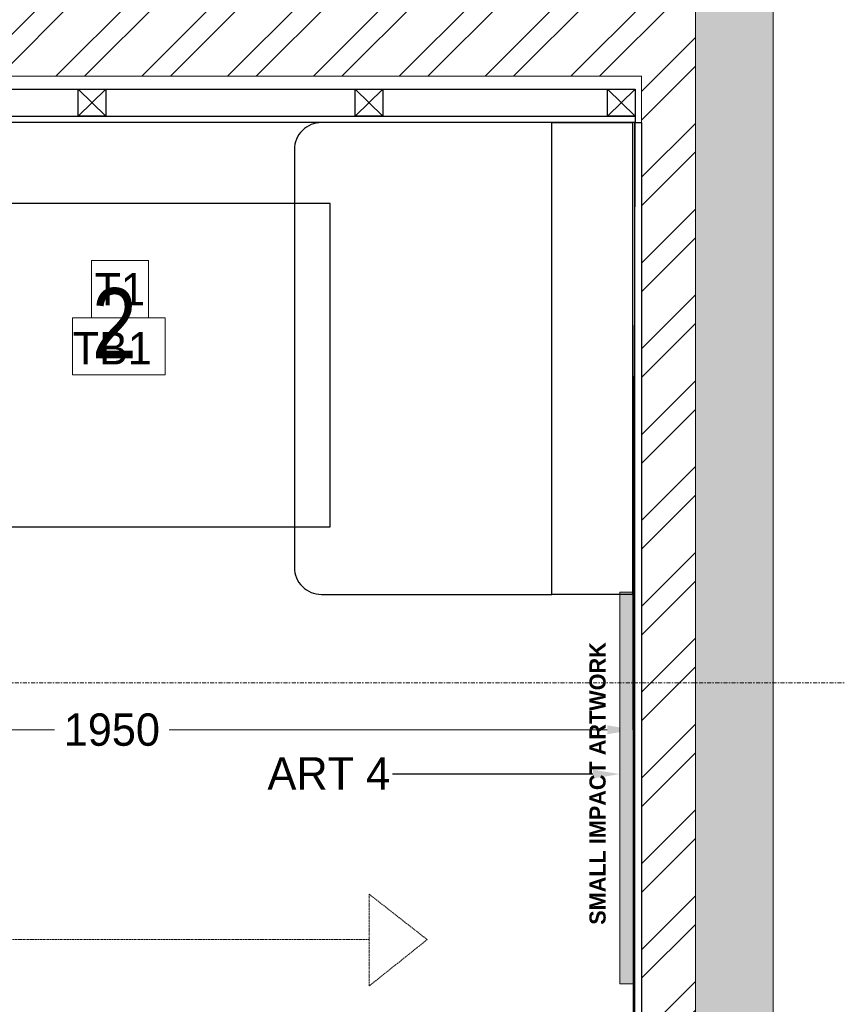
# Model space of a CAD drawing. Header units: millimetres. Extents: x 811 to 573824, y 137 to 100812.
# Tile 116 of 143: x 459813 to 461329, y 72975 to 74800. Entities that reach past the tile are written whole.
import ezdxf
from ezdxf import colors
from ezdxf.entities.mleader import LeaderData, LeaderLine
from ezdxf.math import Vec2, Vec3

# ---------------------------------------------------------------- set-up
doc = ezdxf.new("R2010")
doc.units = ezdxf.units.MM
doc.header["$LTSCALE"] = 3
doc.header["$MEASUREMENT"] = 0
doc.header["$PDMODE"] = 35
for name, pattern in [('DASHDOT2', [0.5, 0.25, -0.125, 0, -0.125]), ('DASHED2', [0.375, 0.25, -0.125]), ('HIDDENX2', [0.75, 0.5, -0.25]), ('PDASHED2', [9.525, 6.35, -3.175])]:
    doc.linetypes.add(name, pattern=pattern)
doc.layers.get('0').update_dxf_attribs({"lineweight": 0})
doc.layers.get('Defpoints').update_dxf_attribs({"lineweight": 0})
for name, color, linetype, lineweight in [('EXIST BRICKWORK', 7, 'Continuous', 0), ('FURNITURE CODES', 7, 'Continuous', 0), ('FURNITURE DIMENSIONS', 5, 'Continuous', 0), ('JOINERY DETAILS TEXT', 7, 'Continuous', 0), ('NEW BRICKWORK', 1, 'Continuous', 0), ('PATHWAY LINE', 8, 'HIDDENX2', 0), ('S Fur', 44, 'Continuous', 20), ('SEATING NO.', 250, 'Continuous', 0), ('SECTION LINES', 7, 'Continuous', 0), ('SHEET', 7, 'Continuous', 0)]:
    doc.layers.add(name, color=color, linetype=linetype, lineweight=lineweight)
doc.styles.add('ARA-30', font='stylu.ttf', dxfattribs={"height": 60})
doc.styles.add('ARC SCALE50', font='swissc.ttf', dxfattribs={"height": 100})
doc.dimstyles.new('ARA-30', dxfattribs={"dimtxt": 60, "dimasz": 50, "dimexe": 0, "dimexo": 0, "dimgap": 2, "dimtad": 0, "dimdec": 0, "dimdsep": 46, "dimtxsty": 'ARA-30', "dimcen": 30, "dimdle": 30, "dimclrd": 5, "dimclre": 5, "dimclrt": 5, "dimadec": 0, "dimazin": 3, "dimtfac": 1, "dimtdec": 0, "dimtix": 1, "dimtmove": 1, "dimatfit": 3, "dimfxl": 1, "dimtfill": 1, "dimtolj": 1, "dimlwd": 0, "dimlwe": 0, "dimarcsym": 0})

# ---------------------------------------------------------------- blocks, each defined once
blk = doc.blocks.new('FURNITURE CODES')
at = {"layer": 'SEATING NO.', "insert": (459947.2, 74302.7, 0.2), "char_height": 130, "attachment_point": 1, "style": 'ARC SCALE50'}
blk.add_mtext_dynamic_manual_height_columns('2', width=2181.781, gutter_width=1, heights=[0], dxfattribs=at)
blk = doc.blocks.new('EXISTING BRICKWORK')
at = {"layer": 'EXIST BRICKWORK'}
h = blk.add_hatch(color=8, dxfattribs=at)
h.dxf.hatch_style = 1
h.paths.add_polyline_path([(461326.5, 71253.7), (461209.6, 71370.6), (461209.6, 80695.8), (449601.5, 80695.8), (449601.5, 80495.8), (461065.6, 80495.8), (461065.6, 71309.5), (461224, 71151.1)])
at = {"layer": 'EXIST BRICKWORK', "elevation": 0.1}
blk.add_lwpolyline([(461326.5, 71253.7), (461209.6, 71370.6), (461209.6, 80695.8), (449601.5, 80695.8), (449601.5, 80495.8), (461065.6, 80495.8), (461065.6, 71309.5), (461224, 71151.1)], close=True, dxfattribs=at)
blk = doc.blocks.new('SEATING')
at = {"layer": 'S Fur', "lineweight": 25}
for p, q in [((111771.6, 84548.2, 0.3), (111823, 84498.2, 0.3)), ((112285.2, 84548.2, 0.3), (112336.6, 84498.2, 0.3)), ((112752.7, 84548.2, 0.9), (112804.1, 84498.2, 0.9))]:
    blk.add_line(p, q, dxfattribs=at)
at = {"layer": 'S Fur', "color": 0, "lineweight": 25}
for points, elevation in [([(108916.1, 84548.2), (112804.1, 84548.2), (112804.1, 84486.2), (108916.1, 84486.2)], 0.3), ([(111771.6, 84548.2), (111823, 84548.2), (111823, 84498.2), (111771.6, 84498.2)], 0.3), ([(112285.2, 84548.2), (112336.6, 84548.2), (112336.6, 84498.2), (112285.2, 84498.2)], 0.3), ([(112752.7, 84548.2), (112804.1, 84548.2), (112804.1, 84498.2), (112752.7, 84498.2)], 0.9), ([(108916.1, 84498.2), (112804.1, 84498.2), (112804.1, 84486.2), (108916.1, 84486.2)], 0.3)]:
    blk.add_lwpolyline(points, close=True, dxfattribs=dict(at, elevation=elevation))
for points, elevation in [([(111823, 84548.2), (111771.6, 84498.2)], 0.3), ([(112336.6, 84548.2), (112285.2, 84498.2)], 0.3), ([(112804.1, 84548.2), (112752.7, 84498.2)], 0.9)]:
    blk.add_lwpolyline(points, dxfattribs=dict(at, elevation=elevation))
at = {"layer": 'S Fur', "lineweight": 25, "elevation": 0.3}
blk.add_lwpolyline([(112649.4, 84486.2), (112222.6, 84486.2, 0.414214), (112172.6, 84436.2), (112172.6, 83661.4, 0.414214), (112222.6, 83611.4), (112649.4, 83611.4)], format="xyb", close=True, dxfattribs=at)
at = {"layer": 'S Fur', "lineweight": 25}
for points, elevation in [([(112649.4, 84486.2), (112799.4, 84486.2), (112799.4, 83611.4), (112649.4, 83611.4)], 0.3), ([(112804.1, 84486.2), (112815.8, 84486.2), (112815.8, 80745.4), (112796.7, 80726.2)], 0.3), ([(112803.8, 84486.1), (112799.4, 84486.1), (112802.4, 80731.9), (112803.8, 80733.4)], 0.6), ([(111439, 84336.4), (111439, 83736.7), (112239, 83736.7), (112239, 84336.4)], 0.3)]:
    blk.add_lwpolyline(points, close=True, dxfattribs=dict(at, elevation=elevation))
blk = doc.blocks.new('*D294')
at = {"layer": 'Defpoints', "color": 0, "transparency": 16777216}
for p in [(459015.6, 73734.8, 0.4), (460952.2, 73734.8, 0.5), (460952.2, 73483.9)]:
    blk.add_point(p, dxfattribs=at)
at = {"layer": 'FURNITURE DIMENSIONS', "color": 5, "linetype": 'DASHED2', "lineweight": 0, "transparency": 16777216}
for p, q in [((459015.6, 73734.8), (459015.6, 73483.9)), ((460952.2, 73734.8), (460952.2, 73483.9)), ((459065.6, 73483.9), (459877.6, 73483.9)), ((460902.2, 73483.9), (460090.2, 73483.9))]:
    blk.add_line(p, q, dxfattribs=at)
at = {"layer": 'FURNITURE DIMENSIONS', "color": 5, "transparency": 16777216}
for points in [[(459065.6, 73492.2), (459065.6, 73475.6), (459015.6, 73483.9)], [(460902.2, 73492.2), (460902.2, 73475.6), (460952.2, 73483.9)]]:
    blk.add_solid(points, dxfattribs=at)
at = {"layer": 'FURNITURE DIMENSIONS', "color": 5, "transparency": 16777216, "insert": (459983.9, 73483.9), "char_height": 60, "attachment_point": 5, "style": 'ARA-30', "bg_fill": 3, "box_fill_scale": 1.25, "bg_fill_color": 256, "bg_fill_true_color": 13158600, "bg_fill_transparency": 0}
blk.add_mtext('\\A1;1950', dxfattribs=at)
blk = doc.blocks.new('FURNITURE ITEMS')
at = {"layer": 'FURNITURE CODES', "true_color": 0xf26722}
h = blk.add_hatch(color=30, dxfattribs=at)
h.dxf.hatch_style = 1
h.paths.add_polyline_path([(460950.5, 73013.3), (460925.5, 73013.3), (460925.5, 73738.9), (460950.5, 73738.9)])
at = {"layer": 'FURNITURE CODES'}
for points in [[(459945.9, 74353.6), (460051.7, 74353.6), (460051.7, 74247.7), (459945.9, 74247.7)], [(459911, 74247.7), (460082.9, 74247.7), (460082.9, 74141.9), (459911, 74141.9)]]:
    blk.add_lwpolyline(points, close=True, dxfattribs=at)
at = {"layer": 'FURNITURE CODES', "elevation": 0.1}
blk.add_lwpolyline([(460950.5, 73013.3), (460925.5, 73013.3), (460925.5, 73738.9), (460950.5, 73738.9), (460950.5, 73013.3)], dxfattribs=at)
at = {"layer": 'FURNITURE CODES', "char_height": 60, "width": 191.371, "attachment_point": 1, "style": 'ARA-30'}
for s, insert in [('T1', (459951.8, 74330.6)), ('TB1', (459911, 74221.2))]:
    blk.add_mtext(s, dxfattribs=dict(at, insert=insert))
at = {"layer": 'FURNITURE CODES', "insert": (460869.2, 73122.5, 0.1), "char_height": 30, "width": 2044.924, "attachment_point": 1, "rotation": 90, "style": 'ARA-30'}
blk.add_mtext('{\\fStylus BT|b1|i0|c0|p34;SMALL IMPACT ARTWORK}', dxfattribs=at)
at = {"layer": 'FURNITURE CODES'}
ml = blk.add_multileader_mtext('Standard', dxfattribs=at)
ml.set_content('ART 4', color=256, style='ARA-30')
ml.set_leader_properties()
ml.build(insert=Vec2(0, 0))
ml.multileader.update_dxf_attribs({"has_text_frame": 1, "dogleg_length": 0.36, "arrow_head_size": 50, "scale": 50})
ctx = ml.context
ctx.base_point, ctx.scale, ctx.char_height, ctx.arrow_head_size, ctx.landing_gap_size, ctx.plane_origin = Vec3(460259.9, 73401.8, 0.1), 50, 60, 50, 4.5, Vec3(458841.7, 73548.6, 0.1)
ctx.text_align_type = 2
notes = []
notes.append((ctx, [(0, (1, 1, 0), (460639.2, 73401.8, 0.1), (-1, 0), 134.9, [(0, [(460925.5, 73401.8, 0.1)], 0, [])])]))
ctx.mtext.insert, ctx.mtext.alignment, ctx.mtext.flow_direction = Vec3(460499.8, 73433.1, 0.1), 3, 5
for ctx, leaders in notes:
    for number, flags, end, landing, length, lines in leaders:
        leader = LeaderData()
        leader.index, (leader.has_last_leader_line, leader.has_dogleg_vector, leader.attachment_direction) = number, flags
        leader.last_leader_point, leader.dogleg_vector, leader.dogleg_length = Vec3(end), Vec3(landing), length
        for number, points, colour, breaks in lines:
            line = LeaderLine()
            line.index, line.vertices, line.color, line.breaks = number, Vec3.list(points), colors.encode_raw_color(colour), breaks
            leader.lines.append(line)
        ctx.leaders.append(leader)

msp = doc.modelspace()

# ---------------------------------------------------------------- hatches: boundary and pattern name
at = {"layer": 'NEW BRICKWORK'}
h = msp.add_hatch(dxfattribs=at)
h.set_pattern_fill('ANSI32', color=256, scale=300)
h.set_pattern_definition([(45, (6227957.61, 2343389.85), (-79.5495129, 79.5495129), []), (45, (6228010.64, 2343389.85), (-79.5495129, 79.5495129), [])])
h.paths.add_polyline_path([(454988.8, 74895.5), (455774.8, 74895.5), (455774.8, 75695.5), (455924.8, 75695.5), (455924.8, 74895.5), (460965.6, 74895.5), (460965.6, 76695.5), (460355.6, 76695.5), (460355.6, 76845.5), (460965.6, 76845.5), (460965.6, 80395.8), (459665.6, 80395.8), (459665.6, 77895.5), (458665.6, 77895.5), (458665.6, 76845.5), (459455.6, 76845.5), (459455.6, 76695.5), (458515.6, 76695.5), (458515.6, 76895.5), (458265.6, 76895.5), (458265.6, 77045.5), (458515.6, 77045.5), (458515.6, 77895.5), (456615.6, 77895.5), (456615.6, 77045.5), (456865.6, 77045.5), (456865.6, 76895.5), (456465.6, 76895.5), (456465.6, 77895.5), (454874.8, 77895.5), (454874.8, 78045.5), (459515.6, 78045.5), (459515.6, 80395.8), (450124.9, 80395.8), (450124.9, 76795.5), (450924.9, 76795.5), (450924.9, 76645.5), (450124.9, 76645.5), (450124.9, 70885.2), (451024.9, 70885.2), (451024.9, 70735.2), (450124.9, 70735.2), (450124.9, 63643.3), (458407.8, 63643.3), (458407.8, 63543.3), (449974.9, 63543.3), (449974.9, 80495.8), (461065.6, 80495.8), (461065.6, 70992.7), (460965.6, 70892.7), (460965.6, 74695.5), (454988.8, 74695.5)])

# ---------------------------------------------------------------- linework, layer by layer
at = {"layer": 'EXIST BRICKWORK'}
msp.add_line((461209.6, 71370.6, 0.1), (461209.6, 80695.8, 0.1), dxfattribs=at)
at = {"layer": 'NEW BRICKWORK', "elevation": 0.1}
msp.add_lwpolyline([(449974.9, 63543.3), (449974.9, 80495.8), (461065.6, 80495.8), (461065.6, 70992.7), (460965.6, 70892.7), (460965.6, 74695.5), (454988.8, 74695.5), (454988.8, 74895.5)], dxfattribs=at)
at = {"layer": 'PATHWAY LINE', "color": 1, "linetype": 'PDASHED2', "ltscale": 0.1}
msp.add_line((457454.9, 73095, 0.1), (460461, 73095, 0.1), dxfattribs=at)
at = {"layer": 'PATHWAY LINE', "color": 1, "linetype": 'PDASHED2', "ltscale": 0.1, "elevation": 0.1}
msp.add_lwpolyline([(460461, 73095), (460461, 73179.1), (460568.4, 73095), (460461, 73009.1), (460461, 73095)], dxfattribs=at)
at = {"layer": 'SECTION LINES', "color": 1, "linetype": 'DASHDOT2', "ltscale": 10, "elevation": 0}
msp.add_lwpolyline([(448830.8, 74210.5), (448830.8, 73570.8), (452223.7, 73570.8), (452223.7, 73570.8), (461984, 73570.8), (461984, 74216.1)], dxfattribs=at)

# ---------------------------------------------------------------- block references
msp.add_blockref('FURNITURE CODES', (0, 0))
at = {"layer": 'EXIST BRICKWORK'}
msp.add_blockref('EXISTING BRICKWORK', (0, 0), dxfattribs=at)
at = {"layer": 'S Fur'}
msp.add_blockref('SEATING', (348149.8, -9876.6, 0.1), dxfattribs=at)
at = {"layer": 'SHEET', "lineweight": -3}
msp.add_blockref('FURNITURE ITEMS', (0, 0), dxfattribs=at)

# ---------------------------------------------------------------- texts
at = {"layer": 'JOINERY DETAILS TEXT', "char_height": 75, "width": 566.027, "attachment_point": 1, "style": 'ARA-30', "bg_fill": 1, "box_fill_scale": 1.5, "bg_fill_color": 254, "bg_fill_transparency": 0}
for s, insert in [('\\A1;\\pi-12.95085;JD06&JD07\\P\\pi66.90823;DETAIL 6', (455680.5, 74304.4, 0.9)), ('\\A1;\\pi153.02646;JD15\\P\\pi30.91811;DETAIL 13', (458715.1, 74275.3, 1.9))]:
    msp.add_mtext(s, dxfattribs=dict(at, insert=insert))

# ---------------------------------------------------------------- next in the draw order: dimensions: what is measured, and where the dimension line sits
at = {"layer": 'FURNITURE DIMENSIONS'}
dim = msp.add_linear_dim(base=(460952.2, 73483.9), p1=(459015.6, 73734.8, 0.4), p2=(460952.2, 73734.8, 0.5), text='1950', dimstyle='ARA-30', dxfattribs=at)
dim.commit()
dim.dimension.update_dxf_attribs({"geometry": '*D294', "text_midpoint": (459983.9, 73483.9)})

# ---------------------------------------------------------------- next in the draw order: texts
at = {"layer": 'JOINERY DETAILS TEXT', "insert": (460390.6, 68055.3), "char_height": 75, "width": 566.027, "attachment_point": 1, "rotation": 70.5719, "style": 'ARA-30', "bg_fill": 1, "box_fill_scale": 1.5, "bg_fill_color": 254, "bg_fill_transparency": 0}
msp.add_mtext('\\A1;\\pi149.59491;JD10\\P\\pi29.13371;DETAIL 8A', dxfattribs=at)

doc.saveas('drawing.dxf')
